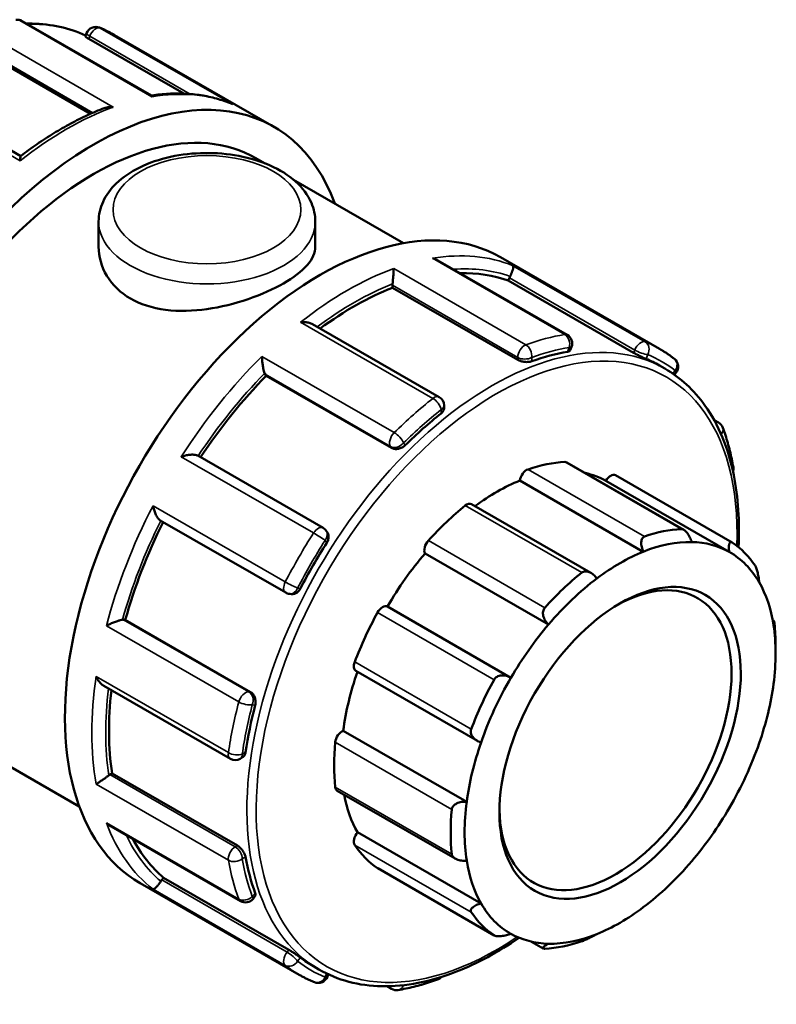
# Model space of a CAD drawing. Header units: millimetres. Extents: x 0 to 905, y -402 to 690.
# Tile 11 of 11: x 814 to 872, y 610 to 685. Entities that reach past the tile are written whole.
import ezdxf

# ---------------------------------------------------------------- set-up
doc = ezdxf.new("R2010")
doc.units = ezdxf.units.MM
doc.layers.add('Visible (ANSI)', color=7, linetype='Continuous', lineweight=50)
doc.layers.add('Visible Narrow (ANSI)', color=7, linetype='Continuous', lineweight=35)

msp = doc.modelspace()

# ---------------------------------------------------------------- linework, layer by layer
at = {"layer": 'Visible (ANSI)'}
for p, q in [((824.026, 678.861), (814.174, 684.534)), ((818.973, 683.356), (819.071, 683.608)), ((819.231, 683.172), (826.471, 679.003)), ((821.209, 683.464), (833.336, 676.481)), ((810.403, 682.631), (819.372, 677.466)), ((814.053, 674.25), (804.413, 679.801)), ((831.964, 674.098), (832.672, 673.69)), ((834.832, 672.446), (843.212, 667.62)), ((819.99, 669.265), (819.99, 667.346)), ((836.49, 669.265), (836.49, 667.346)), ((855.681, 660.632), (845.83, 666.305)), ((850.59, 666.545), (862.717, 659.562)), ((842.364, 664.226), (842.364, 664.411)), ((851.192, 664.767), (851.272, 664.974)), ((860.738, 659.27), (851.192, 664.767)), ((851.91, 658.728), (842.364, 664.226)), ((845.92, 655.899), (836.277, 661.452)), ((855.909, 659.458), (856.006, 659.71)), ((832.754, 657.522), (832.674, 657.636)), ((862.698, 658.303), (863.122, 658.059)), ((863.842, 657.598), (863.961, 657.746)), ((842.3, 652.025), (832.754, 657.522)), ((846.296, 655.035), (846.296, 655.249)), ((866.873, 654.135), (867.198, 653.948)), ((837.083, 645.936), (827.535, 651.434)), ((864.558, 645.792), (855.653, 650.92)), ((861.474, 644.12), (852.069, 649.536)), ((868.02, 644.102), (858.615, 649.518)), ((859.359, 649.941), (868.233, 644.83)), ((857.486, 642.503), (848.385, 647.744)), ((824.688, 646.5), (834.236, 641.001)), ((837.405, 645.599), (837.323, 645.716)), ((854.252, 638.577), (844.848, 643.993)), ((834.542, 640.904), (834.685, 640.891)), ((851.392, 634.527), (841.987, 639.943)), ((821.882, 638.944), (822.021, 638.931)), ((831.567, 633.434), (822.021, 638.931)), ((871.324, 638.914), (871.419, 638.859)), ((871.55, 636.382), (871.55, 636.993)), ((839.583, 635.041), (848.833, 629.714)), ((820.379, 633.909), (830.021, 628.356)), ((807.262, 631.202), (818.51, 624.724)), ((848.021, 625.073), (838.617, 630.489)), ((830.769, 628.356), (830.954, 628.463)), ((820.849, 627.145), (821.009, 627.237)), ((830.555, 621.74), (821.009, 627.237)), ((838.168, 625.922), (847.151, 620.749)), ((820.939, 623.185), (830.789, 617.513)), ((849.114, 617.334), (839.709, 622.75)), ((841.244, 620.014), (850.118, 614.903)), ((823.143, 618.883), (835.27, 611.9)), ((824.799, 619.12), (824.938, 619.293)), ((834.484, 613.795), (824.938, 619.293)), ((831.747, 617.693), (831.917, 617.903)), ((853.855, 613.907), (852.963, 614.421)), ((836.349, 612.547), (836.773, 612.303)), ((837.408, 611.756), (837.478, 611.937)), ((842.305, 610.83), (841.963, 611.027))]:
    msp.add_line(p, q, dxfattribs=at)
for centre, start, end in [((813.8, 683.884), 60.06401, 99.44994), ((819.771, 683.337), 67.62647, 158.80211), ((855.307, 659.982), 338.80211, 60.06401), ((863.376, 658.216), 321.19183, 52.12288), ((845.546, 655.249), 0, 60.06401), ((866.823, 653.298), 20.39814, 60.06401), ((867.592, 650.426), 342.81515, 10.01589), ((836.709, 645.286), 35.02709, 60.06401), ((834.61, 641.651), 240.06401, 264.76275), ((830.395, 629.006), 240.06401, 299.93599), ((831.163, 618.163), 240.06401, 321.19183), ((836.709, 612.027), 247.62647, 338.80211), ((845.546, 612.242), 289.87828, 317.78008), ((842.679, 611.48), 240.06401, 279.44994)]:
    msp.add_arc(centre, 0.75, start, end, dxfattribs=at)
for centre, major_axis, start_param, end_param in [((819.613, 652.65), (13.723, 23.831), 5.832158, 9.875805), ((819.613, 652.65), (12.351, 21.448), 0, 3.141593), ((836.866, 642.714), (13.723, 23.831), 0, 3.141593), ((839.447, 641.228), (13.174, 22.878), 0.102973, 0.336855), ((851.732, 664.931), (-0.374, -0.65), 4.803007, 4.972255), ((842.894, 664.716), (-0.374, -0.65), 5.326605, 5.495853), ((839.447, 641.228), (13.174, 22.878), 0.626572, 0.922371), ((849.524, 635.425), (-13.174, -22.878), 3.587183, 3.739332), ((849.524, 635.425), (13.174, 22.878), 0, 0.074141), ((833.133, 658.207), (-0.374, -0.65), 5.850204, 6.019452), ((839.447, 641.228), (13.174, 22.878), 1.15017, 1.46072), ((849.524, 635.425), (-13.174, -22.878), 4.110782, 4.262931), ((850.301, 634.977), (8.733, 15.165), 0.349739, 0.588871), ((855.279, 650.27), (0.374, 0.65), 0, 0.349739), ((852.592, 649.732), (0.374, 0.65), 0.588871, 2.182057), ((850.301, 634.977), (8.359, 14.515), 0.005332, 0.177783), ((850.301, 634.977), (-8.359, -14.515), 3.775244, 4.064618), ((858.985, 649.291), (0.374, 0.65), 0, 1.553739), ((850.301, 634.977), (-8.733, -15.165), 4.11965, 4.358782), ((848.011, 647.094), (0.374, 0.65), 0, 0.978058), ((839.447, 641.228), (13.174, 22.878), 1.676943, 1.987555), ((859.176, 629.867), (8.733, 15.165), 0.349739, 0.588871), ((845.324, 644.537), (-0.374, -0.65), 4.358782, 5.951969), ((859.706, 629.562), (8.359, 14.515), 0.304959, 0.633651), ((859.706, 629.562), (8.359, 14.515), 0.005332, 0.304959), ((849.524, 635.425), (-13.174, -22.878), 4.634381, 4.78653), ((859.706, 629.562), (8.359, 14.515), 0.633651, 0.933278), ((859.706, 629.562), (8.359, 14.515), 5.959826, 6.288518), ((859.176, 629.867), (8.733, 15.165), 6.004606, 6.243738), ((850.301, 634.977), (-8.359, -14.515), 4.403562, 4.703189), ((859.352, 629.765), (6.238, 10.832), 2.37399, 7.050788), ((859.176, 629.867), (-8.733, -15.165), 4.11965, 4.358782), ((859.706, 629.562), (8.359, 14.515), 0.933278, 1.261969), ((859.706, 629.562), (8.359, 14.515), 5.660199, 5.959826), ((841.618, 639.29), (0.374, 0.65), 0.01319, 1.606376), ((821.617, 638.26), (0.374, 0.65), 0.259866, 0.429114), ((850.301, 634.977), (-8.733, -15.165), 4.747969, 4.987101), ((859.706, 629.562), (8.359, 14.515), 1.261969, 1.561596), ((859.706, 629.562), (-8.359, -14.515), 2.189915, 2.518607), ((859.176, 629.867), (8.733, 15.165), 5.495853, 5.615419), ((839.957, 635.691), (-0.374, -0.65), 4.987101, 6.283185), ((850.301, 634.977), (-8.359, -14.515), 5.033948, 5.331508), ((859.176, 629.867), (-8.733, -15.165), 4.747969, 4.987101), ((859.706, 629.562), (8.359, 14.515), 1.561596, 1.890288), ((859.706, 629.562), (-8.359, -14.515), 1.890288, 2.189915), ((839.447, 641.228), (13.174, 22.878), 2.215176, 2.511154), ((849.524, 635.425), (-13.174, -22.878), 5.15798, 5.310128), ((838.542, 629.839), (0.374, 0.65), 0.641509, 2.234695), ((850.301, 634.977), (-8.733, -15.165), 5.376288, 5.615419), ((859.706, 629.562), (8.359, 14.515), 1.890288, 2.189915), ((859.706, 629.562), (-8.359, -14.515), 1.561596, 1.890288), ((820.849, 626.532), (-0.374, -0.65), 3.925057, 4.094305), ((838.542, 626.572), (-0.374, -0.65), 5.615419, 6.283185), ((850.301, 634.977), (-8.359, -14.515), 5.691466, 5.959826), ((859.706, 629.562), (8.359, 14.515), 2.189915, 2.518607), ((859.706, 629.562), (-8.359, -14.515), 1.261969, 1.561596), ((859.176, 629.867), (-8.733, -15.165), 5.376288, 5.615419), ((839.957, 622.35), (-0.374, -0.65), 4.41142, 6.004606), ((839.447, 641.228), (-13.174, -22.878), 5.941263, 6.176345), ((850.301, 634.977), (-8.733, -15.165), 6.004606, 6.243738), ((849.524, 635.425), (-13.174, -22.878), 5.681578, 5.833727), ((859.706, 629.562), (-8.359, -14.515), 5.660199, 5.959826), ((859.706, 629.562), (-8.359, -14.515), 0.933278, 1.261969), ((841.618, 620.664), (-0.374, -0.65), 6.243738, 6.283185), ((825.064, 618.742), (-0.374, -0.65), 4.448656, 4.617904), ((859.706, 629.562), (-8.359, -14.515), 5.959826, 6.288518), ((859.176, 629.867), (-8.733, -15.165), 6.004606, 6.243738), ((859.706, 629.562), (-8.359, -14.515), 0.633651, 0.933278), ((859.706, 629.562), (-8.359, -14.515), 0.005332, 0.304959), ((859.706, 629.562), (-8.359, -14.515), 0.304959, 0.633651), ((859.176, 629.867), (-8.733, -15.165), 0.349739, 0.588871), ((849.524, 635.425), (-13.174, -22.878), 6.205177, 6.283185)]:
    msp.add_ellipse(centre, major_axis=major_axis, ratio=0.578093, start_param=start_param, end_param=end_param, dxfattribs=at)
msp.add_ellipse((859.706, 629.562), major_axis=(-6.487, -11.266), ratio=0.578093, dxfattribs=at)
for points, knots in [([(819.001, 683.427), (817.762, 684.004), (816.382, 684.309), (814.784, 684.339), (814.65, 684.339), (814.516, 684.337)], [5.5498561, 5.5498561, 5.5498561, 5.5498561, 5.8081955, 5.8081955, 5.8315847, 5.8315847, 5.8315847, 5.8315847]), ([(821.209, 683.464), (821.135, 683.507), (821.061, 683.549), (820.91, 683.63), (820.834, 683.67), (820.681, 683.747), (820.604, 683.785), (820.449, 683.859), (820.372, 683.894), (820.215, 683.964), (820.136, 683.998), (820.056, 684.03)], [5.49972085, 5.49972085, 5.49972085, 5.49972085, 5.51504056, 5.51504056, 5.53036026, 5.53036026, 5.54567996, 5.54567996, 5.56099966, 5.56099966, 5.57631937, 5.57631937, 5.57631937, 5.57631937]), ([(819.231, 683.172), (819.165, 683.211), (819.104, 683.248), (819.016, 683.307), (818.989, 683.33), (818.974, 683.349), (818.973, 683.353), (818.974, 683.356)], [0, 0, 0, 0, 0.02822168, 0.02822168, 0.05644335, 0.05644335, 0.06795327, 0.06795327, 0.06795327, 0.06795327]), ([(830.084, 678.247), (829.721, 678.395), (829.347, 678.521), (828.581, 678.731), (828.189, 678.815), (827.39, 678.939), (826.982, 678.98), (826.154, 679.018), (825.734, 679.017), (824.884, 678.971), (824.455, 678.927), (824.021, 678.863)], [5.5794072, 5.5794072, 5.5794072, 5.5794072, 5.6492906, 5.6492906, 5.719174, 5.719174, 5.7890574, 5.7890574, 5.8589408, 5.8589408, 5.9285363, 5.9285363, 5.9285363, 5.9285363]), ([(824.053, 678.761), (824.053, 678.762), (824.053, 678.763), (824.051, 678.803), (824.045, 678.832), (824.033, 678.854), (824.03, 678.858), (824.026, 678.861)], [-0.00055134, -0.00055134, -0.00055134, -0.00055134, 0, 0, 0.03321332, 0.03321332, 0.04536049, 0.04536049, 0.04536049, 0.04536049]), ([(820.414, 677.898), (819.991, 677.735), (819.565, 677.556), (818.713, 677.165), (818.287, 676.952), (817.434, 676.495), (817.008, 676.25), (816.157, 675.73), (815.733, 675.454), (814.888, 674.873), (814.467, 674.567), (814.049, 674.247)], [6.1174748, 6.1174748, 6.1174748, 6.1174748, 6.1830858, 6.1830858, 6.2486967, 6.2486967, 6.3143076, 6.3143076, 6.3799185, 6.3799185, 6.4455294, 6.4455294, 6.4455294, 6.4455294]), ([(820.414, 677.898), (820.427, 677.902), (820.439, 677.907), (820.551, 677.945), (820.657, 677.967), (820.875, 677.99), (820.989, 677.99), (821.102, 677.978), (821.104, 677.977), (821.106, 677.977)], [0.07357027, 0.07357027, 0.07357027, 0.07357027, 0.07748769, 0.07748769, 0.10934444, 0.10934444, 0.14279911, 0.14279911, 0.1433452, 0.1433452, 0.1433452, 0.1433452]), ([(830.084, 678.247), (830.119, 678.233), (830.153, 678.218), (830.188, 678.2), (830.19, 678.2), (830.191, 678.199)], [0.13153728, 0.13153728, 0.13153728, 0.13153728, 0.14279911, 0.14279911, 0.1433452, 0.1433452, 0.1433452, 0.1433452]), ([(814.019, 673.896), (814.019, 673.897), (814.019, 673.898), (814.018, 673.974), (814.02, 674.04), (814.026, 674.146), (814.03, 674.187), (814.04, 674.232), (814.044, 674.243), (814.049, 674.247)], [-0.00055134, -0.00055134, -0.00055134, -0.00055134, 0, 0, 0.03321332, 0.03321332, 0.06488875, 0.06488875, 0.08548215, 0.08548215, 0.08548215, 0.08548215]), ([(819.99, 669.265), (819.99, 669.781), (820.108, 670.294), (820.559, 671.285), (820.909, 671.754), (821.834, 672.647), (822.439, 673.054), (823.832, 673.737), (824.628, 674.006), (826.304, 674.372), (827.184, 674.47), (828.943, 674.493), (829.823, 674.418), (831.509, 674.101), (832.315, 673.858), (833.78, 673.209), (834.439, 672.802), (835.509, 671.845), (835.931, 671.297), (836.385, 670.234), (836.49, 669.75), (836.49, 669.265)], [2.356194, 2.356194, 2.356194, 2.356194, 2.612893, 2.612893, 2.894422, 2.894422, 3.22149, 3.22149, 3.564496, 3.564496, 3.904707, 3.904707, 4.242846, 4.242846, 4.582585, 4.582585, 4.925588, 4.925588, 5.256289, 5.256289, 5.497787, 5.497787, 5.497787, 5.497787]), ([(836.49, 667.346), (836.49, 666.898), (836.286, 666.416), (835.447, 665.46), (834.812, 664.982), (833.335, 664.131), (832.402, 663.706), (830.369, 663.009), (829.269, 662.739), (827.21, 662.451), (826.11, 662.412), (824.077, 662.672), (823.145, 662.974), (821.667, 663.825), (821.032, 664.425), (820.194, 665.819), (819.99, 666.609), (819.99, 667.346)], [0.626898, 0.626898, 0.626898, 0.626898, 0.940202, 0.940202, 1.253505, 1.253505, 1.566809, 1.566809, 1.880112, 1.880112, 2.193561, 2.193561, 2.50701, 2.50701, 2.820459, 2.820459, 3.133908, 3.133908, 3.133908, 3.133908]), ([(845.83, 666.305), (845.797, 666.324), (845.763, 666.341), (845.629, 666.404), (845.522, 666.439), (845.411, 666.463), (845.41, 666.464), (845.408, 666.464)], [0.09787185, 0.09787185, 0.09787185, 0.09787185, 0.10934444, 0.10934444, 0.14279911, 0.14279911, 0.1433452, 0.1433452, 0.1433452, 0.1433452]), ([(851.546, 665.901), (851.546, 665.901), (851.546, 665.901), (851.559, 665.886), (851.566, 665.86), (851.567, 665.789), (851.562, 665.744), (851.538, 665.63), (851.518, 665.56), (851.47, 665.418), (851.444, 665.352), (851.387, 665.219), (851.358, 665.156), (851.325, 665.091), (851.325, 665.09), (851.324, 665.088)], [-0.0005513, -0.0005513, -0.0005513, -0.0005513, 0, 0, 0.0332133, 0.0332133, 0.0648888, 0.0648888, 0.0977109, 0.0977109, 0.1222792, 0.1222792, 0.1435904, 0.1435904, 0.1441656, 0.1441656, 0.1441656, 0.1441656]), ([(842.461, 665.68), (842.461, 665.679), (842.461, 665.678), (842.461, 665.626), (842.459, 665.563), (842.453, 665.421), (842.449, 665.342), (842.437, 665.166), (842.43, 665.066), (842.413, 664.883), (842.405, 664.802), (842.389, 664.652), (842.381, 664.585), (842.372, 664.522), (842.372, 664.52), (842.372, 664.518)], [-0.0005513, -0.0005513, -0.0005513, -0.0005513, 0, 0, 0.0332133, 0.0332133, 0.0648888, 0.0648888, 0.0977109, 0.0977109, 0.1222792, 0.1222792, 0.1435904, 0.1435904, 0.1441656, 0.1441656, 0.1441656, 0.1441656]), ([(836.277, 661.452), (836.202, 661.495), (836.117, 661.528), (835.928, 661.58), (835.823, 661.597), (835.604, 661.613), (835.49, 661.611), (835.377, 661.599), (835.375, 661.599), (835.373, 661.598)], [0.04907044, 0.04907044, 0.04907044, 0.04907044, 0.07748769, 0.07748769, 0.10934444, 0.10934444, 0.14279911, 0.14279911, 0.1433452, 0.1433452, 0.1433452, 0.1433452]), ([(855.908, 659.458), (855.901, 659.439), (855.887, 659.421), (855.83, 659.381), (855.775, 659.362), (855.712, 659.352)], [0.29597043, 0.29597043, 0.29597043, 0.29597043, 0.31327533, 0.31327533, 0.3418799, 0.3418799, 0.3418799, 0.3418799]), ([(861.682, 658.804), (861.631, 658.826), (861.562, 658.856), (861.406, 658.927), (861.318, 658.969), (861.15, 659.051), (861.059, 659.097), (860.886, 659.187), (860.805, 659.232), (860.738, 659.27)], [0.114139, 0.114139, 0.114139, 0.114139, 0.1428525, 0.1428525, 0.171566, 0.171566, 0.1997877, 0.1997877, 0.2280094, 0.2280094, 0.2280094, 0.2280094]), ([(863.837, 658.808), (863.765, 658.864), (863.693, 658.918), (863.548, 659.025), (863.475, 659.078), (863.327, 659.18), (863.252, 659.23), (863.101, 659.329), (863.025, 659.377), (862.872, 659.471), (862.795, 659.517), (862.717, 659.562)], [5.41925492, 5.41925492, 5.41925492, 5.41925492, 5.43534811, 5.43534811, 5.45144129, 5.45144129, 5.46753448, 5.46753448, 5.48362767, 5.48362767, 5.49972085, 5.49972085, 5.49972085, 5.49972085]), ([(832.426, 658.988), (832.426, 658.987), (832.426, 658.986), (832.429, 658.901), (832.434, 658.809), (832.451, 658.618), (832.462, 658.519), (832.491, 658.313), (832.509, 658.204), (832.546, 658.019), (832.564, 657.941), (832.6, 657.81), (832.617, 657.756), (832.635, 657.71), (832.636, 657.709), (832.636, 657.708)], [-0.0005513, -0.0005513, -0.0005513, -0.0005513, 0, 0, 0.0332133, 0.0332133, 0.0648888, 0.0648888, 0.0977109, 0.0977109, 0.1222792, 0.1222792, 0.1435904, 0.1435904, 0.1441656, 0.1441656, 0.1441656, 0.1441656]), ([(852.971, 658.622), (852.904, 658.599), (852.82, 658.58), (852.634, 658.563), (852.533, 658.564), (852.345, 658.582), (852.245, 658.601), (852.061, 658.655), (851.977, 658.69), (851.91, 658.728)], [0.114139, 0.114139, 0.114139, 0.114139, 0.1428525, 0.1428525, 0.171566, 0.171566, 0.1997877, 0.1997877, 0.2280094, 0.2280094, 0.2280094, 0.2280094]), ([(868.731, 644.46), (868.826, 646.416), (868.703, 648.267), (867.946, 652.001), (867.205, 653.805), (865.331, 656.432), (864.304, 657.378), (863.122, 658.059)], [4.65451, 4.65451, 4.65451, 4.65451, 4.9192596, 4.9192596, 5.2414829, 5.2414829, 5.4997209, 5.4997209, 5.4997209, 5.4997209]), ([(846.296, 655.035), (846.296, 654.971), (846.277, 654.902), (846.201, 654.769), (846.143, 654.705), (846.076, 654.652)], [0.28466972, 0.28466972, 0.28466972, 0.28466972, 0.31316626, 0.31316626, 0.34187979, 0.34187979, 0.34187979, 0.34187979]), ([(868.33, 650.557), (868.293, 650.769), (868.252, 650.979), (868.164, 651.395), (868.117, 651.601), (868.016, 652.006), (867.962, 652.207), (867.849, 652.602), (867.789, 652.798), (867.662, 653.183), (867.596, 653.373), (867.526, 653.56)], [4.8956561, 4.8956561, 4.8956561, 4.8956561, 4.927069, 4.927069, 4.9584819, 4.9584819, 4.9898948, 4.9898948, 5.0213077, 5.0213077, 5.0527206, 5.0527206, 5.0527206, 5.0527206]), ([(843.336, 652.225), (843.272, 652.162), (843.19, 652.102), (843.011, 652.009), (842.913, 651.975), (842.729, 651.94), (842.631, 651.935), (842.45, 651.958), (842.367, 651.986), (842.3, 652.025)], [0.114139, 0.114139, 0.114139, 0.114139, 0.1428525, 0.1428525, 0.171566, 0.171566, 0.1997877, 0.1997877, 0.2280094, 0.2280094, 0.2280094, 0.2280094]), ([(827.535, 651.434), (827.509, 651.449), (827.478, 651.462), (827.383, 651.491), (827.313, 651.503), (827.137, 651.515), (827.03, 651.512), (826.816, 651.49), (826.709, 651.472), (826.498, 651.424), (826.392, 651.393), (826.291, 651.358), (826.29, 651.357), (826.288, 651.356)], [0.007137, 0.007137, 0.007137, 0.007137, 0.0210854, 0.0210854, 0.0452704, 0.0452704, 0.0774877, 0.0774877, 0.1093444, 0.1093444, 0.1427991, 0.1427991, 0.1433452, 0.1433452, 0.1433452, 0.1433452]), ([(824.131, 647.62), (824.131, 647.618), (824.131, 647.616), (824.151, 647.513), (824.176, 647.408), (824.239, 647.204), (824.276, 647.104), (824.363, 646.909), (824.414, 646.812), (824.512, 646.664), (824.557, 646.608), (824.632, 646.537), (824.66, 646.515), (824.688, 646.5)], [-0.0005513, -0.0005513, -0.0005513, -0.0005513, 0, 0, 0.0332133, 0.0332133, 0.0648888, 0.0648888, 0.0977109, 0.0977109, 0.1222792, 0.1222792, 0.1372623, 0.1372623, 0.1372623, 0.1372623]), ([(837.405, 645.599), (837.41, 645.592), (837.415, 645.585), (837.463, 645.509), (837.49, 645.426), (837.511, 645.259), (837.506, 645.164), (837.458, 644.975), (837.416, 644.882), (837.365, 644.801)], [0.25344835, 0.25344835, 0.25344835, 0.25344835, 0.25623106, 0.25623106, 0.28445273, 0.28445273, 0.31316626, 0.31316626, 0.34187979, 0.34187979, 0.34187979, 0.34187979]), ([(864.376, 645.844), (864.41, 645.845), (864.447, 645.839), (864.522, 645.813), (864.56, 645.792), (864.675, 645.713), (864.75, 645.636), (864.889, 645.457), (864.961, 645.338), (865.079, 645.096), (865.125, 644.973), (865.16, 644.858)], [0.1414236, 0.1414236, 0.1414236, 0.1414236, 0.1573733, 0.1573733, 0.1733229, 0.1733229, 0.2052222, 0.2052222, 0.2440347, 0.2440347, 0.2804833, 0.2804833, 0.2804833, 0.2804833]), ([(861.474, 644.12), (861.423, 644.231), (861.379, 644.355), (861.322, 644.61), (861.31, 644.741), (861.326, 644.951), (861.348, 645.047), (861.412, 645.162), (861.437, 645.195), (861.497, 645.249), (861.531, 645.269), (861.568, 645.282)], [0.2696711, 0.2696711, 0.2696711, 0.2696711, 0.3061196, 0.3061196, 0.3449321, 0.3449321, 0.3768314, 0.3768314, 0.3927811, 0.3927811, 0.4087307, 0.4087307, 0.4087307, 0.4087307]), ([(868.02, 644.102), (868.003, 644.213), (867.992, 644.326), (867.991, 644.538), (868.002, 644.635), (868.043, 644.766), (868.072, 644.816), (868.129, 644.849), (868.151, 644.854), (868.197, 644.849), (868.222, 644.838), (868.248, 644.821)], [0.2696711, 0.2696711, 0.2696711, 0.2696711, 0.3061196, 0.3061196, 0.3449321, 0.3449321, 0.3768314, 0.3768314, 0.3927811, 0.3927811, 0.4087307, 0.4087307, 0.4087307, 0.4087307]), ([(856.783, 642.526), (856.82, 642.556), (856.861, 642.579), (856.952, 642.612), (857, 642.622), (857.15, 642.629), (857.255, 642.607), (857.462, 642.525), (857.577, 642.453), (857.778, 642.281), (857.866, 642.183), (857.938, 642.084)], [0.1414236, 0.1414236, 0.1414236, 0.1414236, 0.1573733, 0.1573733, 0.1733229, 0.1733229, 0.2052222, 0.2052222, 0.2440347, 0.2440347, 0.2804833, 0.2804833, 0.2804833, 0.2804833]), ([(869.983, 643.059), (870.001, 643.032), (870.02, 642.998), (870.057, 642.918), (870.075, 642.873), (870.128, 642.728), (870.159, 642.618), (870.215, 642.388), (870.24, 642.254), (870.278, 642.004), (870.291, 641.889), (870.298, 641.789)], [0.1414236, 0.1414236, 0.1414236, 0.1414236, 0.1573733, 0.1573733, 0.1733229, 0.1733229, 0.2052222, 0.2052222, 0.2440347, 0.2440347, 0.2804833, 0.2804833, 0.2804833, 0.2804833]), ([(835.359, 641.326), (835.314, 641.241), (835.254, 641.158), (835.114, 641.022), (835.035, 640.969), (834.879, 640.904), (834.794, 640.886), (834.703, 640.89), (834.694, 640.89), (834.685, 640.891)], [0.11413896, 0.11413896, 0.11413896, 0.11413896, 0.1428525, 0.1428525, 0.17156603, 0.17156603, 0.1997877, 0.1997877, 0.20289973, 0.20289973, 0.20289973, 0.20289973]), ([(854.252, 638.577), (854.164, 638.66), (854.079, 638.761), (853.937, 638.99), (853.882, 639.119), (853.831, 639.349), (853.823, 639.464), (853.852, 639.625), (853.868, 639.677), (853.912, 639.773), (853.941, 639.817), (853.975, 639.855)], [0.2696711, 0.2696711, 0.2696711, 0.2696711, 0.3061196, 0.3061196, 0.3449321, 0.3449321, 0.3768314, 0.3768314, 0.3927811, 0.3927811, 0.4087307, 0.4087307, 0.4087307, 0.4087307]), ([(821.801, 638.941), (821.754, 638.934), (821.7, 638.922), (821.569, 638.889), (821.494, 638.866), (821.316, 638.807), (821.213, 638.768), (821.019, 638.69), (820.926, 638.649), (820.75, 638.567), (820.666, 638.525), (820.589, 638.484), (820.588, 638.483), (820.587, 638.482)], [0, 0, 0, 0, 0.0210854, 0.0210854, 0.0452704, 0.0452704, 0.0774877, 0.0774877, 0.1093444, 0.1093444, 0.1427991, 0.1427991, 0.1433452, 0.1433452, 0.1433452, 0.1433452]), ([(871.39, 638.531), (871.39, 638.611), (871.391, 638.685), (871.398, 638.802), (871.404, 638.842), (871.417, 638.866), (871.425, 638.858), (871.438, 638.808), (871.443, 638.784), (871.452, 638.725), (871.457, 638.689), (871.462, 638.649)], [0.2696711, 0.2696711, 0.2696711, 0.2696711, 0.3061196, 0.3061196, 0.3449321, 0.3449321, 0.3768314, 0.3768314, 0.3927811, 0.3927811, 0.4087307, 0.4087307, 0.4087307, 0.4087307]), ([(819.797, 634.62), (819.798, 634.618), (819.799, 634.617), (819.844, 634.514), (819.898, 634.416), (820.019, 634.237), (820.085, 634.155), (820.225, 634.014), (820.3, 633.954), (820.379, 633.909)], [-0.00055134, -0.00055134, -0.00055134, -0.00055134, 0, 0, 0.03321332, 0.03321332, 0.06488875, 0.06488875, 0.09496533, 0.09496533, 0.09496533, 0.09496533]), ([(850.104, 634.373), (850.129, 634.419), (850.162, 634.463), (850.239, 634.539), (850.283, 634.572), (850.426, 634.655), (850.537, 634.686), (850.77, 634.712), (850.908, 634.7), (851.166, 634.637), (851.287, 634.586), (851.392, 634.527)], [0.1414236, 0.1414236, 0.1414236, 0.1414236, 0.1573733, 0.1573733, 0.1733229, 0.1733229, 0.2052222, 0.2052222, 0.2440347, 0.2440347, 0.2804833, 0.2804833, 0.2804833, 0.2804833]), ([(831.567, 633.434), (831.633, 633.396), (831.699, 633.337), (831.81, 633.192), (831.855, 633.105), (831.916, 632.929), (831.936, 632.827), (831.945, 632.625), (831.934, 632.524), (831.911, 632.438)], [0.2280094, 0.2280094, 0.2280094, 0.2280094, 0.2562311, 0.2562311, 0.2844527, 0.2844527, 0.3131663, 0.3131663, 0.3418798, 0.3418798, 0.3418798, 0.3418798]), ([(849.114, 629.59), (848.998, 629.627), (848.879, 629.682), (848.658, 629.825), (848.557, 629.917), (848.421, 630.1), (848.37, 630.199), (848.337, 630.355), (848.332, 630.408), (848.339, 630.512), (848.35, 630.564), (848.368, 630.612)], [0.2696711, 0.2696711, 0.2696711, 0.2696711, 0.3061196, 0.3061196, 0.3449321, 0.3449321, 0.3768314, 0.3768314, 0.3927811, 0.3927811, 0.4087307, 0.4087307, 0.4087307, 0.4087307]), ([(831.177, 628.846), (831.164, 628.762), (831.138, 628.68), (831.061, 628.546), (831.01, 628.495), (830.954, 628.463)], [0.11413896, 0.11413896, 0.11413896, 0.11413896, 0.1428525, 0.1428525, 0.17149498, 0.17149498, 0.17149498, 0.17149498]), ([(820.76, 627.085), (820.711, 627.047), (820.657, 627.007), (820.536, 626.918), (820.47, 626.871), (820.321, 626.765), (820.239, 626.709), (820.09, 626.61), (820.023, 626.565), (819.9, 626.487), (819.845, 626.453), (819.799, 626.426), (819.798, 626.426), (819.797, 626.426)], [0, 0, 0, 0, 0.0210854, 0.0210854, 0.0452704, 0.0452704, 0.0774877, 0.0774877, 0.1093444, 0.1093444, 0.1427991, 0.1427991, 0.1433452, 0.1433452, 0.1433452, 0.1433452]), ([(846.89, 624.499), (846.894, 624.544), (846.906, 624.59), (846.946, 624.677), (846.974, 624.719), (847.073, 624.835), (847.163, 624.899), (847.368, 625.001), (847.501, 625.041), (847.767, 625.081), (847.899, 625.084), (848.021, 625.073)], [0.1414236, 0.1414236, 0.1414236, 0.1414236, 0.1573733, 0.1573733, 0.1733229, 0.1733229, 0.2052222, 0.2052222, 0.2440347, 0.2440347, 0.2804833, 0.2804833, 0.2804833, 0.2804833]), ([(820.587, 623.473), (820.588, 623.472), (820.589, 623.47), (820.664, 623.387), (820.747, 623.314), (820.869, 623.228), (820.903, 623.205), (820.939, 623.185)], [-0.00055134, -0.00055134, -0.00055134, -0.00055134, 0, 0, 0.03321332, 0.03321332, 0.04574886, 0.04574886, 0.04574886, 0.04574886]), ([(830.555, 621.74), (830.621, 621.702), (830.694, 621.647), (830.833, 621.515), (830.899, 621.437), (831.009, 621.283), (831.061, 621.196), (831.138, 621.027), (831.164, 620.944), (831.177, 620.875)], [0.2280094, 0.2280094, 0.2280094, 0.2280094, 0.2562311, 0.2562311, 0.2844527, 0.2844527, 0.3131663, 0.3131663, 0.3418798, 0.3418798, 0.3418798, 0.3418798]), ([(848.021, 620.593), (847.899, 620.583), (847.767, 620.584), (847.501, 620.616), (847.368, 620.649), (847.163, 620.736), (847.073, 620.791), (846.974, 620.891), (846.946, 620.928), (846.906, 621.005), (846.894, 621.045), (846.89, 621.085)], [0.2696711, 0.2696711, 0.2696711, 0.2696711, 0.3061196, 0.3061196, 0.3449321, 0.3449321, 0.3768314, 0.3768314, 0.3927811, 0.3927811, 0.4087307, 0.4087307, 0.4087307, 0.4087307]), ([(824.725, 619.019), (824.687, 618.96), (824.647, 618.903), (824.561, 618.787), (824.516, 618.732), (824.418, 618.618), (824.367, 618.566), (824.279, 618.486), (824.241, 618.458), (824.177, 618.421), (824.151, 618.414), (824.131, 618.417), (824.131, 618.417), (824.131, 618.417)], [0, 0, 0, 0, 0.0210854, 0.0210854, 0.0452704, 0.0452704, 0.0774877, 0.0774877, 0.1093444, 0.1093444, 0.1427991, 0.1427991, 0.1433452, 0.1433452, 0.1433452, 0.1433452]), ([(831.911, 618.129), (831.934, 618.068), (831.945, 618.011), (831.938, 617.941), (831.93, 617.92), (831.917, 617.904)], [0.11413896, 0.11413896, 0.11413896, 0.11413896, 0.1428525, 0.1428525, 0.16009203, 0.16009203, 0.16009203, 0.16009203]), ([(848.368, 616.675), (848.35, 616.702), (848.339, 616.732), (848.332, 616.794), (848.337, 616.826), (848.37, 616.921), (848.421, 616.984), (848.557, 617.103), (848.658, 617.165), (848.879, 617.265), (848.998, 617.305), (849.114, 617.334)], [0.1414236, 0.1414236, 0.1414236, 0.1414236, 0.1573733, 0.1573733, 0.1733229, 0.1733229, 0.2052222, 0.2052222, 0.2440347, 0.2440347, 0.2804833, 0.2804833, 0.2804833, 0.2804833]), ([(851.392, 615.021), (851.287, 614.981), (851.166, 614.944), (850.908, 614.881), (850.77, 614.857), (850.537, 614.835), (850.426, 614.833), (850.283, 614.849), (850.239, 614.858), (850.162, 614.881), (850.129, 614.896), (850.104, 614.913)], [0.2696711, 0.2696711, 0.2696711, 0.2696711, 0.3061196, 0.3061196, 0.3449321, 0.3449321, 0.3768314, 0.3768314, 0.3927811, 0.3927811, 0.4087307, 0.4087307, 0.4087307, 0.4087307]), ([(857.938, 615.003), (857.866, 614.962), (857.778, 614.915), (857.577, 614.809), (857.462, 614.751), (857.255, 614.651), (857.15, 614.602), (857, 614.537), (856.952, 614.517), (856.861, 614.481), (856.82, 614.465), (856.783, 614.452)], [0.2696711, 0.2696711, 0.2696711, 0.2696711, 0.3061196, 0.3061196, 0.3449321, 0.3449321, 0.3768314, 0.3768314, 0.3927811, 0.3927811, 0.4087307, 0.4087307, 0.4087307, 0.4087307]), ([(836.773, 612.303), (838.185, 611.49), (839.813, 611.06), (843.357, 610.994), (845.277, 611.375), (848.819, 612.759), (850.427, 613.629), (852.012, 614.72)], [2.3581282, 2.3581282, 2.3581282, 2.3581282, 2.6666029, 2.6666029, 2.9828032, 2.9828032, 3.2389455, 3.2389455, 3.2389455, 3.2389455]), ([(853.975, 613.89), (853.941, 613.889), (853.912, 613.89), (853.868, 613.899), (853.852, 613.907), (853.823, 613.936), (853.831, 613.966), (853.882, 614.034), (853.937, 614.08), (854.079, 614.174), (854.164, 614.221), (854.252, 614.265)], [0.1414236, 0.1414236, 0.1414236, 0.1414236, 0.1573733, 0.1573733, 0.1733229, 0.1733229, 0.2052222, 0.2052222, 0.2440347, 0.2440347, 0.2804833, 0.2804833, 0.2804833, 0.2804833]), ([(834.484, 613.795), (834.55, 613.757), (834.629, 613.709), (834.794, 613.605), (834.879, 613.549), (835.035, 613.444), (835.114, 613.389), (835.254, 613.289), (835.314, 613.245), (835.359, 613.211)], [0.2280094, 0.2280094, 0.2280094, 0.2280094, 0.2562311, 0.2562311, 0.2844527, 0.2844527, 0.3131663, 0.3131663, 0.3418798, 0.3418798, 0.3418798, 0.3418798]), ([(835.27, 611.9), (835.344, 611.857), (835.419, 611.815), (835.569, 611.734), (835.645, 611.694), (835.798, 611.616), (835.875, 611.579), (836.03, 611.505), (836.108, 611.469), (836.265, 611.4), (836.344, 611.366), (836.423, 611.333)], [2.3581282, 2.3581282, 2.3581282, 2.3581282, 2.3734479, 2.3734479, 2.3887676, 2.3887676, 2.40408731, 2.40408731, 2.41940701, 2.41940701, 2.43472671, 2.43472671, 2.43472671, 2.43472671]), ([(842.802, 610.74), (842.999, 610.773), (843.196, 610.809), (843.593, 610.891), (843.791, 610.936), (844.19, 611.035), (844.39, 611.088), (844.792, 611.203), (844.993, 611.264), (845.396, 611.395), (845.599, 611.464), (845.801, 611.537)], [2.801261, 2.801261, 2.801261, 2.801261, 2.8326739, 2.8326739, 2.8640868, 2.8640868, 2.8954997, 2.8954997, 2.9269126, 2.9269126, 2.9583255, 2.9583255, 2.9583255, 2.9583255])]:
    msp.add_open_spline(points, degree=3, knots=knots, dxfattribs=at)
at = {"layer": 'Visible Narrow (ANSI)'}
for p, q in [((813.977, 684.564), (824.053, 678.761)), ((830.191, 678.199), (820.115, 684.001)), ((821.106, 677.977), (811.03, 683.78)), ((819.231, 683.172), (819.311, 683.379)), ((819.311, 683.379), (826.96, 678.974)), ((810.403, 682.816), (819.554, 677.546)), ((803.942, 679.698), (814.019, 673.896)), ((845.408, 666.464), (855.484, 660.662)), ((861.622, 660.099), (851.546, 665.901)), ((852.537, 659.877), (842.461, 665.68)), ((842.364, 664.411), (851.91, 658.913)), ((851.272, 664.974), (860.818, 659.476)), ((835.373, 661.598), (845.449, 655.796)), ((855.837, 659.676), (855.712, 659.352)), ((860.818, 659.476), (860.738, 659.27)), ((861.682, 658.804), (861.808, 659.129)), ((842.502, 653.186), (832.426, 658.988)), ((851.91, 658.913), (851.91, 658.728)), ((852.971, 658.622), (852.971, 658.913)), ((832.674, 657.636), (842.22, 652.139)), ((863.907, 657.911), (863.722, 657.682)), ((846.076, 654.943), (846.076, 654.652)), ((843.336, 652.225), (843.21, 652.404)), ((842.22, 652.139), (842.3, 652.025)), ((826.288, 651.356), (836.364, 645.554)), ((855.502, 650.954), (864.376, 645.844)), ((861.568, 645.282), (852.694, 650.392)), ((834.207, 641.817), (824.131, 647.62)), ((847.909, 647.636), (856.783, 642.526)), ((837.239, 644.981), (837.365, 644.801)), ((853.975, 639.855), (845.101, 644.965)), ((835.359, 641.326), (835.14, 641.346)), ((831.428, 633.447), (821.882, 638.944)), ((841.229, 639.483), (850.104, 634.373)), ((820.587, 638.482), (830.663, 632.68)), ((848.368, 630.612), (839.494, 635.723)), ((829.873, 628.818), (819.797, 634.62)), ((831.567, 633.434), (831.428, 633.447)), ((831.693, 632.457), (831.911, 632.438)), ((838.015, 629.609), (846.89, 624.499)), ((831.177, 628.846), (830.925, 628.701)), ((830.395, 621.648), (820.849, 627.145)), ((819.797, 626.426), (829.873, 620.623)), ((846.89, 621.085), (838.015, 626.196)), ((830.663, 617.67), (820.587, 623.473)), ((830.555, 621.74), (830.395, 621.648)), ((839.494, 621.785), (848.368, 616.675)), ((830.925, 620.73), (831.177, 620.875)), ((850.104, 614.913), (841.229, 620.023)), ((834.345, 613.623), (824.799, 619.12)), ((824.131, 618.417), (834.207, 612.614)), ((831.911, 618.129), (831.693, 617.858)), ((834.484, 613.795), (834.345, 613.623)), ((835.14, 612.939), (835.359, 613.211)), ((837.347, 611.999), (837.239, 611.722))]:
    msp.add_line(p, q, dxfattribs=at)
for centre, major_axis, ratio, start_param, end_param in [((813.8, 683.884), (0.374, 0.65), 0.578093, 0, 0.443133), ((806.531, 660.183), (13.174, 22.878), 0.578093, 0.052009, 0.336855), ((819.771, 683.337), (0.374, 0.65), 0.578093, 0.076599, 1.830662), ((819.771, 683.337), (0.285, 0.694), 0.813578, 6.17559, 6.283185), ((807.486, 659.633), (13.723, 23.831), 0.578093, 0, 0.076599), ((819.771, 683.337), (-0.699, 0.271), 0.209664, 0, 0.938208), ((817.562, 653.83), (13.723, 23.831), 0.578093, 0.076599, 0.443133), ((817.562, 653.83), (13.723, 23.831), 0.578093, 0.600197, 0.966732), ((828.24, 669.265), (-8.25, 0), 0.575862, 0, 3.141593), ((838.917, 641.533), (13.723, 23.831), 0.578093, 0.076599, 0.443133), ((838.917, 641.533), (-13.723, -23.831), 0.578093, 3.74179, 4.108324), ((839.447, 641.228), (13.349, 23.181), 0.578093, 0.104637, 0.372418), ((839.447, 641.228), (-13.349, -23.181), 0.578093, 3.769828, 4.073841), ((849.948, 635.181), (13.174, 22.878), 0.578093, 0, 3.141593), ((848.993, 635.731), (-13.723, -23.831), 0.578093, 3.584725, 3.74179), ((855.307, 659.982), (0.374, 0.65), 0.578093, 0, 0.443133), ((855.307, 659.982), (0.123, -0.74), 0.737158, 1.026558, 2.597354), ((852.44, 659.219), (0.374, 0.65), 0.578093, 0.600197, 2.354261), ((852.44, 659.219), (-0.255, 0.705), 0.673359, 4.039348, 5.610145), ((861.278, 659.434), (0.374, 0.65), 0.578093, 0.076599, 1.830662), ((848.993, 635.731), (13.723, 23.831), 0.578093, 0, 0.076599), ((861.278, 659.434), (0.285, 0.694), 0.813578, 4.604794, 6.17559), ((850.301, 634.977), (-12.925, -22.445), 0.578093, 2.309604, 7.152242), ((849.524, 635.425), (13.349, 23.181), 0.578093, 0.443133, 0.600197), ((855.307, 659.982), (0.699, -0.271), 0.209664, 5.650597, 6.283185), ((861.278, 659.434), (-0.699, 0.271), 0.209664, 0.938208, 2.509004), ((849.524, 635.425), (13.349, 23.181), 0.578093, 6.202719, 6.359784), ((838.917, 641.533), (-13.723, -23.831), 0.578093, 4.265389, 4.631923), ((852.44, 659.219), (-0.75, 0), 0.575862, 0.785398, 2.356194), ((863.376, 658.216), (0.46, 0.592), 0.813331, 4.82536, 6.283185), ((839.447, 641.228), (-13.349, -23.181), 0.578093, 4.293427, 4.603759), ((863.376, 658.216), (0.584, -0.47), 0.212712, 0, 0.633083), ((848.993, 635.731), (-13.723, -23.831), 0.578093, 4.108324, 4.265389), ((845.546, 655.249), (0.374, 0.65), 0.578093, 0, 0.966732), ((845.546, 655.249), (0.465, -0.588), 0.463465, 0.710734, 2.281531), ((849.524, 635.425), (13.349, 23.181), 0.578093, 0.966732, 1.123796), ((845.546, 655.249), (0.75, 0), 0.575862, 5.497787, 6.283185), ((866.823, 653.298), (0.374, 0.65), 0.578093, 0, 0.518362), ((842.679, 652.71), (-0.374, -0.65), 0.578093, 4.265389, 6.019452), ((842.679, 652.71), (-0.526, 0.534), 0.352714, 3.807532, 5.378328), ((866.823, 653.298), (0.703, 0.261), 0.7358, 5.369728, 6.283185), ((842.679, 652.71), (-0.614, -0.43), 0.787757, 0.35258, 1.923377), ((867.592, 650.426), (0.739, 0.13), 0.671571, 5.795281, 6.283185), ((838.917, 641.533), (-13.723, -23.831), 0.578093, 4.788987, 5.155522), ((839.447, 641.228), (-13.349, -23.181), 0.578093, 4.817141, 5.127484), ((836.709, 645.286), (0.374, 0.65), 0.578093, 0, 1.49033), ((836.709, 645.286), (0.614, 0.43), 0.787757, 5.064969, 6.283185), ((848.993, 635.731), (-13.723, -23.831), 0.578093, 4.631923, 4.788987), ((849.524, 635.425), (13.349, 23.181), 0.578093, 1.49033, 1.647395), ((836.709, 645.286), (0.632, -0.404), 0.065587, 0.617919, 2.188716), ((834.61, 641.651), (-0.374, -0.65), 0.578093, 4.788987, 6.283185), ((834.61, 641.651), (-0.666, 0.345), 0.062441, 0.953021, 2.523817), ((834.61, 641.651), (-0.068, -0.747), 0.788574, 0, 1.222868), ((838.917, 641.533), (-13.723, -23.831), 0.578093, 5.312586, 5.679121), ((839.447, 641.228), (-13.349, -23.181), 0.578093, 5.346973, 5.651082), ((831.163, 632.763), (0.374, 0.65), 0.578093, 0.259866, 2.013929), ((831.163, 632.763), (0.068, 0.747), 0.788574, 4.364461, 5.935257), ((848.993, 635.731), (-13.723, -23.831), 0.578093, 5.155522, 5.312586), ((831.163, 632.763), (0.726, -0.189), 0.349865, 4.047345, 5.618142), ((849.524, 635.425), (13.349, 23.181), 0.578093, 2.013929, 2.170994), ((830.395, 629.006), (-0.374, -0.65), 0.578093, 5.312586, 6.283185), ((830.395, 629.006), (-0.742, 0.109), 0.460865, 0.861376, 2.432172), ((830.395, 629.006), (0.374, -0.65), 0.578093, 0, 0.787332), ((838.917, 641.533), (-13.723, -23.831), 0.578093, 5.836185, 6.202719), ((839.447, 641.228), (-13.349, -23.181), 0.578093, 5.906218, 6.174681), ((830.395, 621.035), (0.374, 0.65), 0.578093, 0.783464, 2.537528), ((830.395, 621.035), (0.374, -0.65), 0.578093, 0.787332, 2.358128), ((830.395, 621.035), (0.739, 0.13), 0.671571, 3.817378, 5.388174), ((848.993, 635.731), (-13.723, -23.831), 0.578093, 5.679121, 5.836185), ((849.524, 635.425), (13.349, 23.181), 0.578093, 2.537528, 2.694592), ((831.163, 618.163), (-0.703, -0.261), 0.7358, 0.547837, 2.118633), ((831.163, 618.163), (0.584, -0.47), 0.212712, 0, 0.633083), ((831.163, 618.163), (-0.374, -0.65), 0.578093, 5.836185, 6.283185), ((834.61, 613.245), (-0.374, -0.65), 0.578093, 4.448656, 6.202719), ((834.61, 613.245), (0.584, -0.47), 0.212712, 0.633083, 2.203879), ((834.61, 613.245), (-0.46, -0.592), 0.813331, 0.112971, 1.683767), ((848.993, 635.731), (-13.723, -23.831), 0.578093, 6.202719, 6.283185), ((849.524, 635.425), (-13.349, -23.181), 0.578093, 6.202719, 6.359784), ((836.709, 612.027), (-0.285, -0.694), 0.813578, 0, 1.463201), ((836.709, 612.027), (0.699, -0.271), 0.209664, 5.650597, 6.283185), ((842.679, 611.48), (0.123, -0.74), 0.737158, 0, 0.92312), ((845.546, 612.242), (0.255, -0.705), 0.673359, 0, 0.500107), ((842.679, 611.48), (-0.374, -0.65), 0.578093, 5.746963, 6.283185)]:
    msp.add_ellipse(centre, major_axis=major_axis, ratio=ratio, start_param=start_param, end_param=end_param, dxfattribs=at)
msp.add_ellipse((828.24, 670.164), major_axis=(-7.15, 0), ratio=0.575862, dxfattribs=at)

doc.saveas('drawing.dxf')
